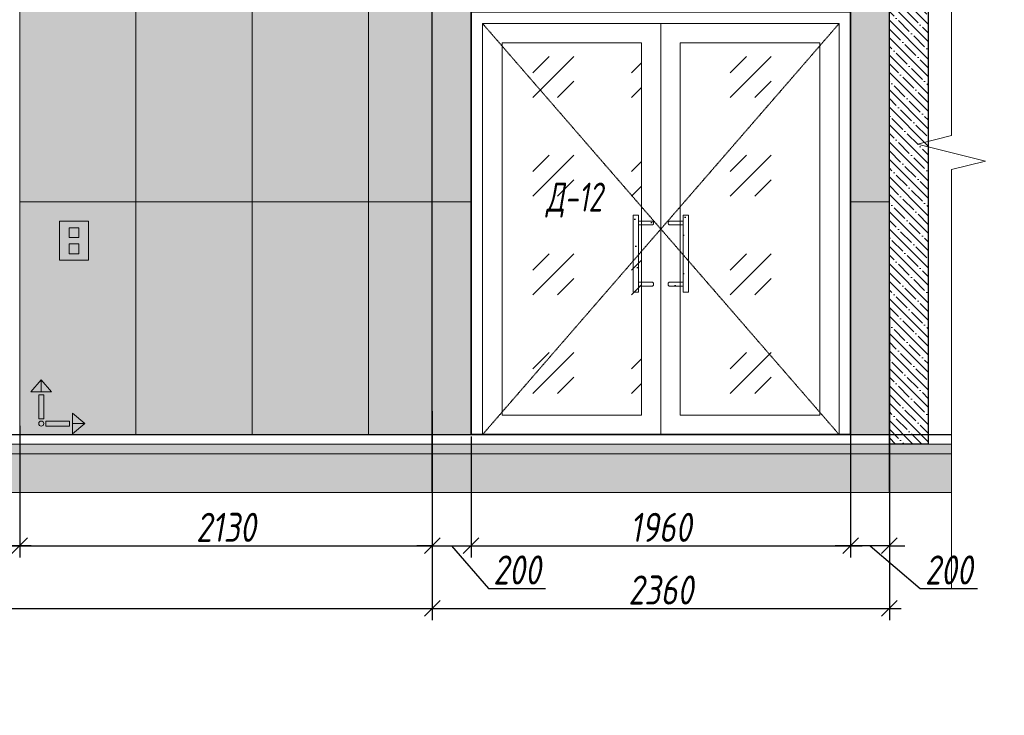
# Model space of a CAD drawing. Header units: millimetres. Extents: x -551130 to 178656, y -69521 to 202936.
# Tile 84 of 256: x -363635 to -358552, y 167159 to 170748. Entities that reach past the tile are written whole.
import ezdxf
from ezdxf import colors
from ezdxf.entities.mleader import LeaderData, LeaderLine
from ezdxf.math import Vec2, Vec3

# ---------------------------------------------------------------- set-up
doc = ezdxf.new("R2010")
doc.units = ezdxf.units.MM
doc.linetypes.add('( Hidden )', pattern=[0.375, 0.25, -0.125])
doc.linetypes.add('DASHDOT', pattern=[25.4, 12.7, -6.35, 0, -6.35])
doc.layers.get('Defpoints').update_dxf_attribs({"color": 31})
for name, color, linetype, lineweight in [('A-DETL-GENF', 7, 'Continuous', 5), ('dim_razv', 93, 'DASHDOT', 9), ('wall_obm', 172, 'Continuous', 40), ('Двери', 7, 'Continuous', 5), ('Отделка стен', 253, 'Continuous', 0), ('пот', 183, 'Continuous', 9)]:
    doc.layers.add(name, color=color, linetype=linetype, lineweight=lineweight)
doc.layers.add('pol', color=7, linetype='Continuous', lineweight=15, true_color=0x738991)
doc.styles.add('fl_iso paper', font='isocpeur.ttf', dxfattribs={"width": 0.8, "oblique": 10})
doc.styles.add('In tre', font='isocpeur.ttf', dxfattribs={"width": 0.8, "oblique": 10})
doc.dimstyles.new('In tre 1_50', dxfattribs={"dimtxt": 150, "dimasz": 80, "dimexe": 60, "dimexo": 10, "dimgap": 20, "dimtad": 1, "dimdec": 0, "dimrnd": 5, "dimzin": 0, "dimdsep": 46, "dimtxsty": 'fl_iso paper', "dimblk": 'OBLIQUE', "dimcen": 0, "dimdle": 60, "dimadec": 0, "dimazin": 0, "dimtfac": 1, "dimtdec": 0, "dimtofl": 0, "dimtmove": 1, "dimatfit": 1, "dimfxl": 40, "dimtolj": 1, "dimtzin": 0, "dimarcsym": 1})
pattern_1 = [(352.5, (-625796.66, 418056.3), (100.426047, 107.214405), [0, -115.824, 0, -129.54, 0, -123.825]), (322.5, (-625796.66, 418056.3), (247.41986, 56.70328), [0, -62.484, 0, -104.394, 0, -40.005]), (282.5, (-625862.93, 418122.58), (168.099694, -167.489948), [0, -38.1, 0, -137.16, 0, -179.07]), (272.5, (-625862.93, 418122.58), (209.26523, -114.68433), [0, -19.05, 0, -89.916, 0, -102.87])]

# ---------------------------------------------------------------- blocks, each defined once
blk = doc.blocks.new('*U12271')
at = {"layer": 'A-DETL-GENF'}
h = blk.add_hatch(dxfattribs=at)
h.set_pattern_fill('ANSI35', color=256, scale=10, style=0)
h.set_pattern_definition([(45, (22860.45, 2e-10), (-44.90128, 44.90128), []), (45, (22905.35, 2e-10), (-44.90128, 44.90128), [79.375, -15.875, 0, -15.875])])
h.paths.add_polyline_path([(0, -100), (23280.9, -100), (23280.9, -50), (0, -50)])
h = blk.add_hatch(dxfattribs=at)
h.set_pattern_fill('ANSI35', color=256, scale=20, style=0)
h.set_pattern_definition([(45, (22860.45, 2e-10), (-89.80256, 89.80256), []), (45, (22950.25, 2e-10), (-89.80256, 89.80256), [158.75, -31.75, 0, -31.75])])
h.paths.add_polyline_path([(0, -300), (23280.9, -300), (23280.9, -100), (0, -100)])
at = {"lineweight": 13}
blk.add_lwpolyline([(0, -50), (23280.9, -50), (23280.9, 0), (0, 0)], close=True, dxfattribs=at)
at = {"lineweight": 30}
blk.add_lwpolyline([(0, 0), (23280.9, 0)], dxfattribs=at)
at = {"layer": 'A-DETL-GENF'}
for points in [[(0, -100), (23280.9, -100), (23280.9, -50), (0, -50)], [(0, -300), (23280.9, -300), (23280.9, -100), (0, -100)]]:
    blk.add_lwpolyline(points, close=True, dxfattribs=at)
blk = doc.blocks.new('1')
at = {"layer": 'pol', "linetype": 'ByBlock'}
h = blk.add_hatch(color=1, dxfattribs=at)
h.paths.add_polyline_path([(35776.4, 73135.4), (35803.1, 73135.4), (35803.1, 73259), (35776.4, 73259)])
h.paths.add_polyline_path([(35789.8, 73274.6), (35843.2, 73274.6), (35789.8, 73338.2)])
h.paths.add_polyline_path([(35789.8, 73274.6), (35736.3, 73274.6), (35789.8, 73338.2)])
edge = h.paths.add_edge_path()
edge.add_arc((35789.8, 73110.5), 13.4, 0, 360)
h = blk.add_hatch(color=1, dxfattribs=at)
h.paths.add_polyline_path([(35813.3, 73097.1), (35813.3, 73123.9), (35936.9, 73123.9), (35936.9, 73097.1)])
h.paths.add_polyline_path([(35952.5, 73110.5), (35952.5, 73164), (36016.1, 73110.5)])
h.paths.add_polyline_path([(35952.5, 73110.5), (35952.5, 73057), (36016.1, 73110.5)])
at = {"layer": 'pol', "color": 1, "linetype": 'ByBlock'}
for points in [[(35789.8, 73274.6), (35736.3, 73274.6), (35789.8, 73338.2), (35789.8, 73274.6)], [(35789.8, 73274.6), (35843.2, 73274.6), (35789.8, 73338.2), (35789.8, 73274.6)], [(35952.5, 73110.5), (35952.5, 73164), (36016.1, 73110.5), (35952.5, 73110.5)], [(35952.5, 73110.5), (35952.5, 73057), (36016.1, 73110.5), (35952.5, 73110.5)]]:
    blk.add_lwpolyline(points, dxfattribs=at)
for points in [[(35776.4, 73135.4), (35803.1, 73135.4), (35803.1, 73259), (35776.4, 73259)], [(35813.3, 73097.1), (35813.3, 73123.9), (35936.9, 73123.9), (35936.9, 73097.1)]]:
    blk.add_lwpolyline(points, close=True, dxfattribs=at)
blk.add_circle((35789.8, 73110.5), 13.4, dxfattribs=at)
blk = doc.blocks.new('*U11939')
at = {"color": 0, "linetype": 'ByBlock', "lineweight": -2}
for p, q in [((0, 0), (-6, 0)), ((80.34, 0), (0, 0)), ((167.69, 0), (87.34, 0)), ((167.69, 0), (173.69, 0))]:
    blk.add_line(p, q, dxfattribs=at)
blk.add_lwpolyline([(87.34, 0), (85.59, -7), (82.09, 7), (80.34, 0)], dxfattribs=at)
blk = doc.blocks.new('*U11980')
at = {"layer": 'A-DETL-GENF'}
h = blk.add_hatch(dxfattribs=at)
h.set_pattern_fill('ANSI35', color=256, scale=10, style=0)
h.set_pattern_definition([(45, (0, 2430.646), (-44.9013, 44.9013), []), (45, (44.9, 2430.646), (-44.9013, 44.9013), [79.375, -15.875, 0, -15.875])])
h.paths.add_polyline_path([(0, 0), (200, 0), (200, 3050), (0, 3050)])
at = {"layer": 'A-DETL-GENF', "lineweight": 30}
blk.add_lwpolyline([(0, 0), (200, 0), (200, 3050), (0, 3050)], close=True, dxfattribs=at)
blk = doc.blocks.new('_Oblique')
at = {"color": 0, "linetype": 'ByBlock', "lineweight": -2}
blk.add_line((-0.5, -0.5), (0.5, 0.5), dxfattribs=at)
blk = doc.blocks.new('*D12360')
at = {"layer": 'Defpoints', "color": 0, "linetype": 'ByBlock', "transparency": 16777216}
for p in [(-365034.2, 168607.8), (-363634.8, 168607.8), (-365034.2, 168033.6)]:
    blk.add_point(p, dxfattribs=at)
at = {"layer": 'dim_razv', "color": 0, "linetype": 'ByBlock', "lineweight": -2, "transparency": 16777216}
for p, q in [((-365034.2, 168597.8), (-365034.2, 167973.6)), ((-363634.8, 168597.8), (-363634.8, 167973.6)), ((-363574.8, 168033.6), (-365094.2, 168033.6))]:
    blk.add_line(p, q, dxfattribs=at)
at = {"layer": 'dim_razv', "color": 0, "linetype": 'ByBlock', "lineweight": -2, "transparency": 16777216, "xscale": 80, "yscale": 80, "zscale": 80, "rotation": 180}
blk.add_blockref('_Oblique', (-365034.2, 168033.6), dxfattribs=at)
at = {"layer": 'dim_razv', "color": 0, "linetype": 'ByBlock', "lineweight": -2, "transparency": 16777216, "xscale": 80, "yscale": 80, "zscale": 80}
blk.add_blockref('_Oblique', (-363634.8, 168033.6), dxfattribs=at)
at = {"layer": 'dim_razv', "color": 0, "linetype": 'ByBlock', "transparency": 16777216, "insert": (-364334.5, 168128.6), "char_height": 150, "attachment_point": 5, "style": 'fl_iso paper'}
blk.add_mtext('\\A1;1400', dxfattribs=at)
blk = doc.blocks.new('*D12362')
at = {"layer": 'Defpoints', "color": 0, "linetype": 'ByBlock', "transparency": 16777216}
for p in [(-363634.8, 168662.7), (-361504.8, 168662.7), (-361504.8, 168033.6)]:
    blk.add_point(p, dxfattribs=at)
at = {"layer": 'dim_razv', "color": 0, "linetype": 'ByBlock', "lineweight": -2, "transparency": 16777216}
for p, q in [((-363634.8, 168652.7), (-363634.8, 167973.6)), ((-361504.8, 168652.7), (-361504.8, 167973.6)), ((-363694.8, 168033.6), (-361444.8, 168033.6))]:
    blk.add_line(p, q, dxfattribs=at)
at = {"layer": 'dim_razv', "color": 0, "linetype": 'ByBlock', "lineweight": -2, "transparency": 16777216, "xscale": 80, "yscale": 80, "zscale": 80, "rotation": 180}
blk.add_blockref('_Oblique', (-363634.8, 168033.6), dxfattribs=at)
at = {"layer": 'dim_razv', "color": 0, "linetype": 'ByBlock', "lineweight": -2, "transparency": 16777216, "xscale": 80, "yscale": 80, "zscale": 80}
blk.add_blockref('_Oblique', (-361504.8, 168033.6), dxfattribs=at)
at = {"layer": 'dim_razv', "color": 0, "linetype": 'ByBlock', "transparency": 16777216, "insert": (-362569.8, 168128.6), "char_height": 150, "attachment_point": 5, "style": 'fl_iso paper'}
blk.add_mtext('\\A1;2130', dxfattribs=at)
blk = doc.blocks.new('*D12292')
at = {"layer": 'Defpoints', "color": 0, "linetype": 'ByBlock', "transparency": 16777216}
for p in [(-370414.8, 168737.8), (-361504.8, 168695.6), (-361504.8, 167710.3)]:
    blk.add_point(p, dxfattribs=at)
at = {"layer": 'dim_razv', "color": 0, "linetype": 'ByBlock', "lineweight": -2, "transparency": 16777216}
for p, q in [((-370414.8, 168727.8), (-370414.8, 167650.3)), ((-361504.8, 168685.6), (-361504.8, 167650.3)), ((-370474.8, 167710.3), (-361444.8, 167710.3))]:
    blk.add_line(p, q, dxfattribs=at)
at = {"layer": 'dim_razv', "color": 0, "linetype": 'ByBlock', "lineweight": -2, "transparency": 16777216, "xscale": 80, "yscale": 80, "zscale": 80, "rotation": 180}
blk.add_blockref('_Oblique', (-370414.8, 167710.3), dxfattribs=at)
at = {"layer": 'dim_razv', "color": 0, "linetype": 'ByBlock', "lineweight": -2, "transparency": 16777216, "xscale": 80, "yscale": 80, "zscale": 80}
blk.add_blockref('_Oblique', (-361504.8, 167710.3), dxfattribs=at)
at = {"layer": 'dim_razv', "color": 0, "linetype": 'ByBlock', "transparency": 16777216, "insert": (-365821, 167805.3), "char_height": 150, "attachment_point": 5, "style": 'fl_iso paper'}
blk.add_mtext('\\A1;8910', dxfattribs=at)
blk = doc.blocks.new('*D12364')
at = {"layer": 'Defpoints', "color": 0, "linetype": 'ByBlock', "transparency": 16777216}
for p in [(-359144.8, 169268.2), (-361504.8, 168662.7), (-359144.8, 167710.3)]:
    blk.add_point(p, dxfattribs=at)
at = {"layer": 'dim_razv', "color": 0, "linetype": 'ByBlock', "lineweight": -2, "transparency": 16777216}
for p, q in [((-359144.8, 169258.2), (-359144.8, 167650.3)), ((-361504.8, 168652.7), (-361504.8, 167650.3)), ((-361564.8, 167710.3), (-359084.8, 167710.3))]:
    blk.add_line(p, q, dxfattribs=at)
at = {"layer": 'dim_razv', "color": 0, "linetype": 'ByBlock', "lineweight": -2, "transparency": 16777216, "xscale": 80, "yscale": 80, "zscale": 80, "rotation": 180}
blk.add_blockref('_Oblique', (-361504.8, 167710.3), dxfattribs=at)
at = {"layer": 'dim_razv', "color": 0, "linetype": 'ByBlock', "lineweight": -2, "transparency": 16777216, "xscale": 80, "yscale": 80, "zscale": 80}
blk.add_blockref('_Oblique', (-359144.8, 167710.3), dxfattribs=at)
at = {"layer": 'dim_razv', "color": 0, "linetype": 'ByBlock', "transparency": 16777216, "insert": (-360324.8, 167805.3), "char_height": 150, "attachment_point": 5, "style": 'fl_iso paper'}
blk.add_mtext('\\A1;2360', dxfattribs=at)
blk = doc.blocks.new('*D12346')
at = {"layer": 'Defpoints', "color": 0, "linetype": 'ByBlock', "transparency": 16777216}
for p in [(-361304.8, 168607.8), (-359344.8, 168607.8), (-359344.8, 168033.6)]:
    blk.add_point(p, dxfattribs=at)
at = {"layer": 'dim_razv', "color": 0, "linetype": 'ByBlock', "lineweight": -2, "transparency": 16777216}
for p, q in [((-361304.8, 168597.8), (-361304.8, 167973.6)), ((-359344.8, 168597.8), (-359344.8, 167973.6)), ((-361364.8, 168033.6), (-359284.8, 168033.6))]:
    blk.add_line(p, q, dxfattribs=at)
at = {"layer": 'dim_razv', "color": 0, "linetype": 'ByBlock', "lineweight": -2, "transparency": 16777216, "xscale": 80, "yscale": 80, "zscale": 80, "rotation": 180}
blk.add_blockref('_Oblique', (-361304.8, 168033.6), dxfattribs=at)
at = {"layer": 'dim_razv', "color": 0, "linetype": 'ByBlock', "lineweight": -2, "transparency": 16777216, "xscale": 80, "yscale": 80, "zscale": 80}
blk.add_blockref('_Oblique', (-359344.8, 168033.6), dxfattribs=at)
at = {"layer": 'dim_razv', "color": 0, "linetype": 'ByBlock', "transparency": 16777216, "insert": (-360324.8, 168128.6), "char_height": 150, "attachment_point": 5, "style": 'fl_iso paper'}
blk.add_mtext('\\A1;1960', dxfattribs=at)
blk = doc.blocks.new('*D12420')
at = {"layer": 'Defpoints', "color": 0, "linetype": 'ByBlock', "transparency": 16777216}
for p in [(-359344.8, 168737.8), (-359144.8, 168737.8), (-359344.8, 168033.6)]:
    blk.add_point(p, dxfattribs=at)
at = {"layer": 'dim_razv', "color": 0, "linetype": 'ByBlock', "lineweight": -2, "transparency": 16777216}
for p, q in [((-359344.8, 168727.8), (-359344.8, 167973.6)), ((-359144.8, 168727.8), (-359144.8, 167973.6)), ((-359344.8, 168033.6), (-359424.8, 168033.6)), ((-359144.8, 168033.6), (-359344.8, 168033.6)), ((-359244.8, 168033.6), (-358985.2, 167813.6)), ((-359144.8, 168033.6), (-359064.8, 168033.6)), ((-358985.2, 167813.6), (-358690.8, 167813.6))]:
    blk.add_line(p, q, dxfattribs=at)
at = {"layer": 'dim_razv', "color": 0, "linetype": 'ByBlock', "lineweight": -2, "transparency": 16777216, "xscale": 80, "yscale": 80, "zscale": 80}
blk.add_blockref('_Oblique', (-359344.8, 168033.6), dxfattribs=at)
at = {"layer": 'dim_razv', "color": 0, "linetype": 'ByBlock', "lineweight": -2, "transparency": 16777216, "xscale": 80, "yscale": 80, "zscale": 80, "rotation": 180}
blk.add_blockref('_Oblique', (-359144.8, 168033.6), dxfattribs=at)
at = {"layer": 'dim_razv', "color": 0, "linetype": 'ByBlock', "transparency": 16777216, "insert": (-358838, 167908.6), "char_height": 150, "attachment_point": 5, "style": 'fl_iso paper'}
blk.add_mtext('\\A1;200', dxfattribs=at)
blk = doc.blocks.new('*D12347')
at = {"layer": 'Defpoints', "color": 0, "linetype": 'ByBlock', "transparency": 16777216}
for p in [(-361504.8, 168737.8), (-361304.8, 168607.8), (-361304.8, 168033.6)]:
    blk.add_point(p, dxfattribs=at)
at = {"layer": 'dim_razv', "color": 0, "linetype": 'ByBlock', "lineweight": -2, "transparency": 16777216}
for p, q in [((-361504.8, 168727.8), (-361504.8, 167973.6)), ((-361304.8, 168597.8), (-361304.8, 167973.6)), ((-361504.8, 168033.6), (-361584.8, 168033.6)), ((-361504.8, 168033.6), (-361304.8, 168033.6)), ((-361404.8, 168033.6), (-361214.4, 167813.6)), ((-361304.8, 168033.6), (-361224.8, 168033.6)), ((-361214.4, 167813.6), (-360919.9, 167813.6))]:
    blk.add_line(p, q, dxfattribs=at)
at = {"layer": 'dim_razv', "color": 0, "linetype": 'ByBlock', "lineweight": -2, "transparency": 16777216, "xscale": 80, "yscale": 80, "zscale": 80}
blk.add_blockref('_Oblique', (-361504.8, 168033.6), dxfattribs=at)
at = {"layer": 'dim_razv', "color": 0, "linetype": 'ByBlock', "lineweight": -2, "transparency": 16777216, "xscale": 80, "yscale": 80, "zscale": 80, "rotation": 180}
blk.add_blockref('_Oblique', (-361304.8, 168033.6), dxfattribs=at)
at = {"layer": 'dim_razv', "color": 0, "linetype": 'ByBlock', "transparency": 16777216, "insert": (-361067.1, 167908.6), "char_height": 150, "attachment_point": 5, "style": 'fl_iso paper'}
blk.add_mtext('\\A1;200', dxfattribs=at)

msp = doc.modelspace()

# ---------------------------------------------------------------- hatches: boundary and pattern name
at = {"true_color": 0xcccccc}
h = msp.add_hatch(dxfattribs=at)
h.set_pattern_fill('AR-SAND', color=254, scale=3, angle=315)
h.set_pattern_definition(pattern_1)
h.paths.add_polyline_path([(-360440.1, 169342.9), (-360467.2, 169342.9), (-360467.2, 169739.4), (-360440.1, 169739.4)])
h = msp.add_hatch(dxfattribs=at)
h.set_pattern_fill('AR-SAND', color=254, scale=3, angle=315)
h.set_pattern_definition(pattern_1)
h.paths.add_polyline_path([(-360209.5, 169342.9), (-360182.4, 169342.9), (-360182.4, 169739.4), (-360209.5, 169739.4)])
at = {"lineweight": 13, "true_color": 0xb5b5b5}
h = msp.add_hatch(color=253, dxfattribs=at)
h.dxf.hatch_style = 1
h.paths.add_polyline_path([(-363429.2, 169707.8), (-363279.2, 169707.8), (-363279.2, 169507.8), (-363429.2, 169507.8)])
at = {"true_color": 0xcccccc}
h = msp.add_hatch(dxfattribs=at)
h.set_pattern_fill('AR-SAND', color=254, scale=3, angle=315)
h.set_pattern_definition(pattern_1)
edge = h.paths.add_edge_path()
edge.add_line((-360367.7, 169708.4), (-360440.1, 169708.4))
edge.add_line((-360440.1, 169708.4), (-360440.1, 169689.1))
edge.add_line((-360440.1, 169689.1), (-360367.7, 169689.1))
edge.add_arc((-360372.9, 169698.8), 11, 298.4495, 421.5505)
h = msp.add_hatch(dxfattribs=at)
h.set_pattern_fill('AR-SAND', color=254, scale=3, angle=315)
h.set_pattern_definition(pattern_1)
edge = h.paths.add_edge_path()
edge.add_line((-360281.9, 169708.4), (-360209.5, 169708.4))
edge.add_line((-360209.5, 169708.4), (-360209.5, 169689.1))
edge.add_line((-360209.5, 169689.1), (-360281.9, 169689.1))
edge.add_arc((-360276.7, 169698.8), 11, 118.4495, 241.5505, ccw=False)
h = msp.add_hatch(dxfattribs=at)
h.set_pattern_fill('AR-SAND', color=254, scale=3, angle=315)
h.set_pattern_definition(pattern_1)
edge = h.paths.add_edge_path()
edge.add_line((-360367.7, 169373.8), (-360440.1, 169373.8))
edge.add_line((-360440.1, 169373.8), (-360440.1, 169393.2))
edge.add_line((-360440.1, 169393.2), (-360367.7, 169393.2))
edge.add_arc((-360372.9, 169383.5), 11, -61.5505, 61.5505, ccw=False)
h = msp.add_hatch(dxfattribs=at)
h.set_pattern_fill('AR-SAND', color=254, scale=3, angle=315)
h.set_pattern_definition(pattern_1)
edge = h.paths.add_edge_path()
edge.add_line((-360281.9, 169373.8), (-360209.5, 169373.8))
edge.add_line((-360209.5, 169373.8), (-360209.5, 169393.2))
edge.add_line((-360209.5, 169393.2), (-360281.9, 169393.2))
edge.add_arc((-360276.7, 169383.5), 11, 118.4495, 241.5505)
at = {"layer": 'dim_razv', "true_color": 0xeceae4, "transparency": 33554687}
h = msp.add_hatch(dxfattribs=at)
h.set_pattern_fill('AR-SAND', color=254, scale=3, angle=315)
h.set_pattern_definition([(352.5, (121032.77, 197901.28), (100.426047, 107.214405), [0, -115.824, 0, -129.54, 0, -123.825]), (322.5, (121032.77, 197901.28), (247.419855, 56.70328), [0, -62.484, 0, -104.394, 0, -40.005]), (282.5, (120966.5, 197967.55), (168.099694, -167.489948), [0, -38.1, 0, -137.16, 0, -179.07]), (272.5, (120966.5, 197967.55), (209.265234, -114.68433), [0, -19.05, 0, -89.916, 0, -102.87])])
h.paths.add_polyline_path([(-359144.8, 171207.8), (-381684.8, 171207.8), (-381684.8, 168607.8), (-359144.8, 168607.8)])
h.paths.add_polyline_path([(-378264.8, 171157.8), (-379314.8, 171157.8), (-379314.8, 168607.8), (-378264.8, 168607.8)], flags=16)
h.paths.add_polyline_path([(-376194.8, 171157.8), (-377244.8, 171157.8), (-377244.8, 168607.8), (-376194.8, 168607.8)], flags=16)
h.paths.add_polyline_path([(-374124.8, 171157.8), (-375174.8, 171157.8), (-375174.8, 168607.8), (-374124.8, 168607.8)], flags=16)
h.paths.add_polyline_path([(-375584.8, 171107.8), (-375584.8, 168607.8), (-375784.8, 168607.8), (-375784.8, 171107.8)], flags=16)
h.paths.add_polyline_path([(-367934.8, 171157.8), (-366532.8, 171157.8), (-366532.8, 168607.8), (-367934.8, 168607.8)], flags=16)
h.paths.add_polyline_path([(-366532.8, 171095.3), (-365034.2, 171107.8), (-365034.2, 168607.8), (-366532.8, 168620.3)])
h.paths.add_polyline_path([(-365034.2, 171131.2), (-363634.8, 171157.8), (-363634.8, 168607.8), (-365034.2, 168584.4)])
h.paths.add_polyline_path([(-372574.8, 168607.8), (-372574.8, 170787.8), (-370614.8, 170787.8), (-370614.8, 168607.8)], flags=17)
h.paths.add_polyline_path([(-361304.8, 168607.8), (-361304.8, 170787.8), (-359344.8, 170787.8), (-359344.8, 168607.8)], flags=17)
at = {"layer": 'пот', "lineweight": 0, "true_color": 0x7e9fe7}
h = msp.add_hatch(dxfattribs=at)
h.set_pattern_fill('GOST_GLASS', color=161, scale=60)
h.set_pattern_definition([(45, (-525430.83, 173400.7), (509.1169, -5e-14), [300, -420]), (45, (-525303.55, 173400.7), (509.1169, -5e-14), [120, -600]), (45, (-525430.83, 173528), (509.1169, -5e-14), [120, -600])])
h.paths.add_polyline_path([(-361144.8, 170627.8), (-360424.8, 170627.8), (-360424.8, 168707.8), (-361144.8, 168707.8)])
h.paths.add_polyline_path([(-360224.8, 170627.8), (-359504.8, 170627.8), (-359504.8, 168707.8), (-360224.8, 168707.8)])

# ---------------------------------------------------------------- linework, layer by layer
at = {"lineweight": 30}
for points in [[(-361504.8, 168307.8), (-361504.8, 172281.4)], [(-359144.8, 168307.8), (-359144.8, 172281.4)]]:
    msp.add_lwpolyline(points, dxfattribs=at)
msp.add_lwpolyline([(-359144.8, 171207.8), (-381684.8, 171207.8), (-381684.8, 168607.8), (-359144.8, 168607.8)], close=True)
at = {"lineweight": 35}
msp.add_lwpolyline([(-361304.8, 168607.8), (-361304.8, 170787.8), (-359344.8, 170787.8), (-359344.8, 168607.8)], close=True, dxfattribs=at)
at = {"lineweight": 13}
for points in [[(-361244.8, 168607.8), (-361244.8, 170727.8), (-359404.8, 170727.8), (-359404.8, 168607.8)], [(-361244.8, 170727.8), (-360324.8, 170727.8), (-360324.8, 168607.8), (-361244.8, 168607.8)], [(-360324.8, 170727.8), (-359404.8, 170727.8), (-359404.8, 168607.8), (-360324.8, 168607.8)], [(-361144.8, 170627.8), (-360424.8, 170627.8), (-360424.8, 168707.8), (-361144.8, 168707.8)], [(-360224.8, 170627.8), (-359504.8, 170627.8), (-359504.8, 168707.8), (-360224.8, 168707.8)], [(-360440.1, 169342.9), (-360467.2, 169342.9), (-360467.2, 169739.4), (-360440.1, 169739.4)], [(-360209.5, 169342.9), (-360182.4, 169342.9), (-360182.4, 169739.4), (-360209.5, 169739.4)], [(-363429.2, 169707.8), (-363279.2, 169707.8), (-363279.2, 169507.8), (-363429.2, 169507.8)], [(-363379.2, 169674.9), (-363329.2, 169674.9), (-363329.2, 169624.9), (-363379.2, 169624.9)], [(-363379.2, 169540.7), (-363329.2, 169540.7), (-363329.2, 169590.7), (-363379.2, 169590.7)]]:
    msp.add_lwpolyline(points, close=True, dxfattribs=at)
at = {"linetype": '( Hidden )', "lineweight": 13, "ltscale": 10}
for points in [[(-361244.8, 170727.8), (-360324.8, 169667.8), (-361244.8, 168607.8)], [(-359404.8, 170727.8), (-360324.8, 169667.8), (-359404.8, 168607.8)]]:
    msp.add_lwpolyline(points, dxfattribs=at)
at = {"lineweight": 13}
msp.add_lwpolyline([(-360324.8, 170727.8), (-360324.8, 168607.8)], dxfattribs=at)
for points in [[(-360367.7, 169708.4), (-360440.1, 169708.4), (-360440.1, 169689.1), (-360367.7, 169689.1, 0.595534)], [(-360281.9, 169708.4), (-360209.5, 169708.4), (-360209.5, 169689.1), (-360281.9, 169689.1, -0.595534)], [(-360367.7, 169373.8), (-360440.1, 169373.8), (-360440.1, 169393.2), (-360367.7, 169393.2, -0.595534)], [(-360281.9, 169373.8), (-360209.5, 169373.8), (-360209.5, 169393.2), (-360281.9, 169393.2, 0.595534)]]:
    msp.add_lwpolyline(points, format="xyb", close=True, dxfattribs=at)
at = {"layer": 'Отделка стен', "transparency": 33554687}
for points in [[(-363634.8, 171007.8), (-363634.8, 169807.8), (-363034.8, 169807.8), (-363034.8, 171007.8)], [(-363034.8, 171007.8), (-363034.8, 169807.8), (-362434.8, 169807.8), (-362434.8, 171007.8)], [(-362434.8, 171007.8), (-362434.8, 169807.8), (-361834.8, 169807.8), (-361834.8, 171007.8)], [(-361834.8, 171007.8), (-361834.8, 169807.8), (-361504.8, 169807.8), (-361504.8, 171007.8)], [(-361504.8, 171007.8), (-361504.8, 169807.8), (-361304.8, 169807.8), (-361304.8, 170787.8), (-361224.8, 170787.8), (-361224.8, 171007.8)], [(-359144.8, 171007.8), (-359144.8, 169807.8), (-359344.8, 169807.8), (-359344.8, 170787.8), (-359424.8, 170787.8), (-359424.8, 171007.8)], [(-363634.8, 169807.8), (-363634.8, 168607.8), (-363034.8, 168607.8), (-363034.8, 169807.8)], [(-363034.8, 169807.8), (-363034.8, 168607.8), (-362434.8, 168607.8), (-362434.8, 169807.8)], [(-362434.8, 169807.8), (-362434.8, 168607.8), (-361834.8, 168607.8), (-361834.8, 169807.8)], [(-361834.8, 169807.8), (-361834.8, 168607.8), (-361504.8, 168607.8), (-361504.8, 169807.8)], [(-361504.8, 169807.8), (-361504.8, 168607.8), (-361304.8, 168607.8), (-361304.8, 169807.8)], [(-359144.8, 169807.8), (-359144.8, 168607.8), (-359344.8, 168607.8), (-359344.8, 169807.8)]]:
    msp.add_lwpolyline(points, close=True, dxfattribs=at)

# ---------------------------------------------------------------- block references
at = {"lineweight": 13, "xscale": -25, "yscale": 25, "zscale": 25, "rotation": 90}
msp.add_blockref('*U11939', (-358824.3, 172158.2), dxfattribs=at)
at = {"linetype": 'ByBlock', "xscale": 0.9938708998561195, "yscale": 0.9938708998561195, "zscale": 0.9938708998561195}
msp.add_blockref('1', (-399093.8, 96001.5), dxfattribs=at)
msp.add_blockref('*U12271', (-382105.2, 168607.8))
at = {"layer": 'wall_obm', "xscale": -1}
msp.add_blockref('*U11980', (-358944.8, 168557.8), dxfattribs=at)

# ---------------------------------------------------------------- texts
at = {"layer": 'Двери', "lineweight": 0, "insert": (-360772, 169817.2), "char_height": 150, "attachment_point": 5, "style": 'fl_iso paper'}
msp.add_mtext_dynamic_manual_height_columns('{\\W0.7;Д-12}', width=190.261, gutter_width=1350, heights=[0], dxfattribs=at)

# ---------------------------------------------------------------- dimensions: what is measured, and where the dimension line sits
at = {"layer": 'dim_razv', "color": 18, "linetype": 'ByBlock', "true_color": 0x000000}
for base, p1, p2, picture, middle in [((-359144.8, 167710.3), (-361504.8, 168662.7), (-359144.8, 169268.2), '*D12364', (-360324.8, 167805.3)), ((-361504.8, 168033.6), (-363634.8, 168662.7), (-361504.8, 168662.7), '*D12362', (-362569.8, 168128.6)), ((-365034.2, 168033.6), (-363634.8, 168607.8), (-365034.2, 168607.8), '*D12360', (-364334.5, 168128.6)), ((-359344.8, 168033.6), (-361304.8, 168607.8), (-359344.8, 168607.8), '*D12346', (-360324.8, 168128.6))]:
    dim = msp.add_linear_dim(base=base, p1=p1, p2=p2, dimstyle='In tre 1_50', dxfattribs=at)
    dim.commit()
    dim.dimension.update_dxf_attribs({"geometry": picture, "text_midpoint": middle})
for base, p1, p2, picture, middle in [((-361504.8, 167710.3), (-370414.8, 168737.8), (-361504.8, 168695.6), '*D12292', (-365821, 167710.3)), ((-359344.8, 168033.6), (-359144.8, 168737.8), (-359344.8, 168737.8), '*D12420', (-358965.2, 167813.6))]:
    dim = msp.add_linear_dim(base=base, p1=p1, p2=p2, dimstyle='In tre 1_50', dxfattribs=at)
    dim.commit()
    dim.dimension.update_dxf_attribs({"geometry": picture, "text_midpoint": middle, "dimtype": 160})
dim = msp.add_linear_dim(base=(-361304.8, 168033.6), p1=(-361504.8, 168737.8), p2=(-361304.8, 168607.8), angle=180, dimstyle='In tre 1_50', dxfattribs=at)
dim.commit()
dim.dimension.update_dxf_attribs({"geometry": '*D12347', "text_midpoint": (-361194.4, 167813.6), "dimtype": 160})

# ---------------------------------------------------------------- leaders
at = {"layer": 'dim_razv', "color": 0, "linetype": 'ByBlock'}
ml = msp.add_multileader_mtext('Standard', dxfattribs=at)
ml.set_content('Вертикально расположенная бегущая строка (время/дата/t%%D/этаж)', style='In tre')
ml.set_leader_properties()
ml.build(insert=Vec2(0, 0))
ml.multileader.update_dxf_attribs({"text_left_attachment_type": 6, "text_right_attachment_type": 6, "dogleg_length": 1, "arrow_head_size": 0, "scale": 50})
ctx = ml.context
ctx.base_point, ctx.scale, ctx.char_height, ctx.arrow_head_size, ctx.landing_gap_size, ctx.plane_origin = Vec3(-378676.7, 172976), 50, 150, 0, 4.5, Vec3(-370148, 171181.5)
ctx.left_attachment, ctx.right_attachment = 6, 6
notes = []
notes.append((ctx, [(0, (1, 1, 0), (-376443.3, 172976), (-1, 0), 50, [(1, [(-375666.8, 170589.6)], 0, [])])]))
ctx.mtext.insert, ctx.mtext.width, ctx.mtext.defined_height, ctx.mtext.flow_direction = Vec3(-378672.2, 173171), 2509.515, 696.6, 5
ml = msp.add_multileader_mtext('Standard', dxfattribs=at)
ml.set_content('Шкаф пожарный встроенный', style='In tre')
ml.set_leader_properties()
ml.build(insert=Vec2(0, 0))
ml.multileader.update_dxf_attribs({"text_left_attachment_type": 6, "text_right_attachment_type": 6, "dogleg_length": 1, "arrow_head_size": 0, "scale": 50})
ctx = ml.context
ctx.base_point, ctx.scale, ctx.char_height, ctx.arrow_head_size, ctx.landing_gap_size, ctx.plane_origin = Vec3(-421897.1, 167271.7), 50, 150, 0, 4.5, Vec3(-411590.9, 165604.7)
ctx.left_attachment, ctx.right_attachment = 6, 6
notes.append((ctx, [(0, (1, 1, 0), (-419699.7, 167271.7), (-1, 0), 50, [(1, [(-419099.9, 168940.5)], 0, [])])]))
ctx.mtext.insert, ctx.mtext.width, ctx.mtext.defined_height, ctx.mtext.flow_direction = Vec3(-421892.6, 167466.7), 2509.515, 696.6, 5
ml = msp.add_multileader_mtext('Standard', dxfattribs=at)
ml.set_content('Шкаф пожарный встроенный', style='In tre')
ml.set_leader_properties()
ml.build(insert=Vec2(0, 0))
ml.multileader.update_dxf_attribs({"text_left_attachment_type": 6, "text_right_attachment_type": 6, "dogleg_length": 1, "arrow_head_size": 0, "scale": 50})
ctx = ml.context
ctx.base_point, ctx.scale, ctx.char_height, ctx.arrow_head_size, ctx.landing_gap_size, ctx.plane_origin = Vec3(-410854.8, 167271.7), 50, 150, 0, 4.5, Vec3(-404245.9, 165604.7)
ctx.left_attachment, ctx.right_attachment = 6, 6
notes.append((ctx, [(1, (1, 1, 0), (-410904.8, 167271.7), (1, 0), 50, [(1, [(-411754.9, 168940.5)], 0, [])])]))
ctx.mtext.insert, ctx.mtext.width, ctx.mtext.defined_height, ctx.mtext.flow_direction = Vec3(-410850.3, 167466.7), 2509.515, 696.6, 5
ml = msp.add_multileader_mtext('Standard', dxfattribs=at)
ml.set_content('Розетка для уборочного инвентаря, \\Pв цвет стен', style='In tre')
ml.set_leader_properties()
ml.build(insert=Vec2(0, 0))
ml.multileader.update_dxf_attribs({"text_left_attachment_type": 6, "text_right_attachment_type": 6, "dogleg_length": 1, "arrow_head_size": 0, "scale": 50})
ctx = ml.context
ctx.base_point, ctx.scale, ctx.char_height, ctx.arrow_head_size, ctx.landing_gap_size, ctx.plane_origin = Vec3(-417113.1, 167476.7), 50, 150, 0, 4.5, Vec3(-415302.2, 167262.7)
ctx.left_attachment, ctx.right_attachment = 6, 6
notes.append((ctx, [(0, (1, 1, 0), (-414277, 167476.7), (-1, 0), 50, [(1, [(-413665.6, 168857.8)], 0, [])])]))
ctx.mtext.insert, ctx.mtext.width, ctx.mtext.defined_height, ctx.mtext.flow_direction = Vec3(-417108.6, 167656.7), 3060.297, 696.6, 5
ml = msp.add_multileader_mtext('Standard', dxfattribs=at)
ml.set_content('Стекло градиентное цветное \\P(цвет согласно концепта)', style='In tre')
ml.set_leader_properties()
ml.build(insert=Vec2(0, 0))
ml.multileader.update_dxf_attribs({"text_left_attachment_type": 6, "text_right_attachment_type": 6, "dogleg_length": 1, "arrow_head_size": 0, "scale": 50})
ctx = ml.context
ctx.base_point, ctx.scale, ctx.char_height, ctx.arrow_head_size, ctx.landing_gap_size, ctx.plane_origin = Vec3(-368744.5, 167422), 50, 150, 0, 4.5, Vec3(-357562.7, 171073.3)
ctx.left_attachment, ctx.right_attachment = 6, 6
notes.append((ctx, [(0, (1, 1, 0), (-366427.1, 167422), (-1, 0), 50, [(0, [(-365189.5, 168844.6), (-366107, 168858.8)], 0, [])])]))
ctx.mtext.insert, ctx.mtext.width, ctx.mtext.defined_height, ctx.mtext.flow_direction = Vec3(-368740, 167602), 3092.716, 696.6, 5
ml = msp.add_multileader_mtext('Standard', dxfattribs=at)
ml.set_content('Решетка вентиляционная декоративная 700х550 в цвет стен', style='In tre')
ml.set_leader_properties()
ml.build(insert=Vec2(0, 0))
ml.multileader.update_dxf_attribs({"text_left_attachment_type": 6, "text_right_attachment_type": 6, "dogleg_length": 1, "arrow_head_size": 0, "scale": 50})
ctx = ml.context
ctx.base_point, ctx.scale, ctx.char_height, ctx.arrow_head_size, ctx.landing_gap_size, ctx.plane_origin = Vec3(-433717.2, 167503), 50, 150, 0, 4.5, Vec3(-428976.6, 165708.5)
ctx.left_attachment, ctx.right_attachment = 6, 6
notes.append((ctx, [(1, (1, 1, 0), (-433767.2, 167503), (1, 0), 50, [(1, [(-434438.3, 168785.4)], 0, [])])]))
ctx.mtext.insert, ctx.mtext.width, ctx.mtext.defined_height, ctx.mtext.flow_direction = Vec3(-433712.7, 167698), 2996.732, 696.6, 5
ml = msp.add_multileader_mtext('Standard', dxfattribs=at)
ml.set_content('Плитка керамогранитная, настенная, размер плитки 600х1200мм, расположить вертикально', style='In tre')
ml.set_leader_properties()
ml.build(insert=Vec2(0, 0))
ml.multileader.update_dxf_attribs({"text_left_attachment_type": 6, "text_right_attachment_type": 6, "dogleg_length": 1, "arrow_head_size": 0, "scale": 50})
ctx = ml.context
ctx.base_point, ctx.scale, ctx.char_height, ctx.arrow_head_size, ctx.landing_gap_size, ctx.plane_origin = Vec3(-406052.6, 167383.2), 50, 150, 0, 4.5, Vec3(-400003.6, 167262.7)
ctx.left_attachment, ctx.right_attachment = 6, 6
notes.append((ctx, [(0, (1, 1, 0), (-403063.3, 167383.2), (-1, 0), 50, [(1, [(-402586.2, 168784.4)], 0, [])])]))
ctx.mtext.insert, ctx.mtext.width, ctx.mtext.defined_height, ctx.mtext.flow_direction = Vec3(-406048.1, 167578.2), 3060.297, 696.6, 5
ml = msp.add_multileader_mtext('Standard', dxfattribs=at)
ml.set_content('Плитка керамогранитная, настенная, размер плитки 600х1200мм, расположить вертикально', style='In tre')
ml.set_leader_properties()
ml.build(insert=Vec2(0, 0))
ml.multileader.update_dxf_attribs({"text_left_attachment_type": 6, "text_right_attachment_type": 6, "dogleg_length": 1, "arrow_head_size": 0, "scale": 50})
ctx = ml.context
ctx.base_point, ctx.scale, ctx.char_height, ctx.arrow_head_size, ctx.landing_gap_size, ctx.plane_origin = Vec3(-372831.6, 167383.2), 50, 150, 0, 4.5, Vec3(-370917.5, 167262.7)
ctx.left_attachment, ctx.right_attachment = 6, 6
notes.append((ctx, [(1, (1, 1, 0), (-372881.6, 167383.2), (1, 0), 50, [(1, [(-373500, 168784.4)], 0, [])])]))
ctx.mtext.insert, ctx.mtext.width, ctx.mtext.defined_height, ctx.mtext.flow_direction = Vec3(-372827.1, 167578.2), 3060.297, 696.6, 5
ml = msp.add_multileader_mtext('Standard', dxfattribs=at)
ml.set_content('Зеркало на стене, выполнить в один уровень с отделкой стен', style='In tre')
ml.set_leader_properties()
ml.build(insert=Vec2(0, 0))
ml.multileader.update_dxf_attribs({"text_left_attachment_type": 6, "text_right_attachment_type": 6, "dogleg_length": 1, "arrow_head_size": 0, "scale": 50})
ctx = ml.context
ctx.base_point, ctx.scale, ctx.char_height, ctx.arrow_head_size, ctx.landing_gap_size, ctx.plane_origin = Vec3(-448638.5, 167420.5), 50, 150, 0, 4.5, Vec3(-439596.2, 165626)
ctx.left_attachment, ctx.right_attachment = 6, 6
notes.append((ctx, [(0, (1, 1, 0), (-445715.9, 167420.5), (-1, 0), 50, [(1, [(-445057.9, 168702.8)], 0, [])])]))
ctx.mtext.insert, ctx.mtext.width, ctx.mtext.defined_height, ctx.mtext.flow_direction = Vec3(-448634, 167615.5), 3043.138, 696.6, 5
for ctx, leaders in notes:
    for number, flags, end, landing, length, lines in leaders:
        leader = LeaderData()
        leader.index, (leader.has_last_leader_line, leader.has_dogleg_vector, leader.attachment_direction) = number, flags
        leader.last_leader_point, leader.dogleg_vector, leader.dogleg_length = Vec3(end), Vec3(landing), length
        for number, points, colour, breaks in lines:
            line = LeaderLine()
            line.index, line.vertices, line.color, line.breaks = number, Vec3.list(points), colors.encode_raw_color(colour), breaks
            leader.lines.append(line)
        ctx.leaders.append(leader)

doc.saveas('drawing.dxf')
